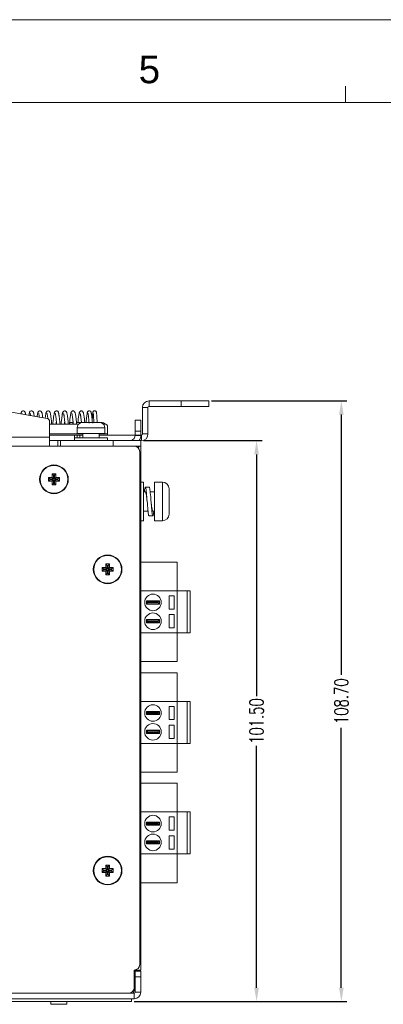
# Model space of a CAD drawing. Extents: x 1967 to 2561, y -57 to 363.
# Tile 13 of 21: x 2275 to 2341, y 185 to 363. Entities that reach past the tile are written whole.
import ezdxf
from ezdxf.enums import TextEntityAlignment as Align

# ---------------------------------------------------------------- set-up
doc = ezdxf.new("R2010")
doc.units = 0
doc.header["$LTSCALE"] = 15.367
doc.header["$MEASUREMENT"] = 0
doc.layers.get('0').update_dxf_attribs({"linetype": 'CONTINUOUS', "lineweight": 5})
doc.layers.get('Defpoints').update_dxf_attribs({"linetype": 'CONTINUOUS', "lineweight": 5})
for name, color, linetype, lineweight in [('02___PRT_ALL_AXES', 7, 'CONTINUOUS', 5), ('23_ALL_GEOM_FEAT', 7, 'CONTINUOUS', 5), ('307228297C-EDXF_CONTIN2158', 7, 'CONTINUOUS', 5), ('3100320300-SDXF_CONTIN2190', 7, 'CONTINUOUS', 5), ('3105460500_DXF_CONTINU2189', 7, 'CONTINUOUS', 5), ('BACK_PLATE_2DXF_CONTIN2191', 7, 'CONTINUOUS', 5), ('BASE-8P_DXF_CONTINUOUS2188', 7, 'CONTINUOUS', 5), ('COVER-8P_DXF_CONTINUOU2160', 7, 'CONTINUOUS', 5), ('DIM', 4, 'CONTINUOUS', 5), ('PANEL-8P_DXF_CONTINUOU2156', 7, 'CONTINUOUS', 5), ('SNAP_DXF_CONTINUOUS_LINE', 7, 'CONTINUOUS', 5), ('SPRING_DXF_CONTINUOUS_LINE', 7, 'CONTINUOUS', 5)]:
    doc.layers.add(name, color=color, linetype=linetype, lineweight=lineweight)
doc.styles.get("Standard").update_dxf_attribs({"font": 'txt.shx', "width": 0.7})
doc.styles.add('TEXTSTYLE_1', font='arial.ttf')
doc.dimstyles.get("Standard").update_dxf_attribs({"dimtxt": 3.157282, "dimasz": 1.5, "dimexe": 5.0292, "dimexo": 1.74625, "dimgap": 0.09, "dimtad": 0, "dimtih": 1, "dimtoh": 1, "dimdec": 4, "dimzin": 0, "dimdsep": 46, "dimtxsty": 'Standard', "dimcen": 2.5146, "dimadec": 0, "dimazin": 0, "dimtfac": 1, "dimtdec": 4, "dimtofl": 0, "dimtmove": 0, "dimatfit": 3, "dimfxl": 0, "dimtolj": 1, "dimtzin": 0, "dimarcsym": 0})

# ---------------------------------------------------------------- blocks, each defined once
blk = doc.blocks.new('*D4')
at = {"layer": 'Defpoints', "color": 0}
for p in [(2297.02, 287.05), (2295.32, 185.55), (2317.95, 185.55)]:
    blk.add_point(p, dxfattribs=at)
at = {"layer": 'DIM', "color": 0, "linetype": 'ByBlock', "lineweight": -2}
for p, q in [((2297.52, 287.05), (2318.95, 287.05)), ((2317.95, 284.55), (2317.95, 240.8)), ((2317.95, 188.05), (2317.95, 231.8)), ((2295.82, 185.55), (2318.95, 185.55))]:
    blk.add_line(p, q, dxfattribs=at)
at = {"layer": 'DIM', "color": 0}
for points in [[(2317.53, 284.55), (2318.37, 284.55), (2317.95, 287.05)], [(2317.53, 188.05), (2318.37, 188.05), (2317.95, 185.55)]]:
    blk.add_solid(points, dxfattribs=at)
at = {"layer": 'DIM', "color": 0, "insert": (2317.95, 236.3), "char_height": 2.5, "attachment_point": 5, "rotation": 90}
blk.add_mtext('\\A1;101.50', dxfattribs=at)
blk = doc.blocks.new('*D5')
at = {"layer": 'Defpoints', "color": 0}
for p in [(2309.32, 294.25), (2333.27, 294.25), (2295.32, 185.55)]:
    blk.add_point(p, dxfattribs=at)
at = {"layer": 'DIM', "color": 0, "linetype": 'ByBlock', "lineweight": -2}
for p, q in [((2309.82, 294.25), (2334.27, 294.25)), ((2333.27, 291.75), (2333.27, 244.69)), ((2333.27, 188.05), (2333.27, 235.1)), ((2295.82, 185.55), (2334.27, 185.55))]:
    blk.add_line(p, q, dxfattribs=at)
at = {"layer": 'DIM', "color": 0}
for points in [[(2332.86, 291.75), (2333.69, 291.75), (2333.27, 294.25)], [(2332.86, 188.05), (2333.69, 188.05), (2333.27, 185.55)]]:
    blk.add_solid(points, dxfattribs=at)
at = {"layer": 'DIM', "color": 0, "insert": (2333.27, 239.9), "char_height": 2.5, "attachment_point": 5, "rotation": 90}
blk.add_mtext('\\A1;108.70', dxfattribs=at)

msp = doc.modelspace()

# ---------------------------------------------------------------- linework, layer by layer
at = {"linetype": 'Continuous', "lineweight": 5}
for p, q in [((1966.511, 363.213), (2560.511, 363.213)), ((2334.011, 348.213), (2334.011, 351.213)), ((1981.511, 348.213), (2545.511, 348.213))]:
    msp.add_line(p, q, dxfattribs=at)
at = {"layer": '02___PRT_ALL_AXES', "color": 7, "linetype": 'Continuous'}
for p, q in [((2285.525, 289.346), (2285.525, 288.346)), ((2290.525, 289.346), (2285.525, 289.346)), ((2287.534, 290.346), (2286.607, 290.346)), ((2289.442, 290.346), (2288.516, 290.346)), ((2290.525, 289.346), (2290.525, 288.346)), ((2290.525, 288.346), (2285.525, 288.346)), ((2286.525, 288.346), (2286.525, 287.546)), ((2289.525, 288.346), (2289.525, 287.546)), ((2295.325, 185.546), (2180.725, 185.546)), ((2295.325, 186.046), (2295.325, 185.546))]:
    msp.add_line(p, q, dxfattribs=at)
for centre in [(2281.325, 280.046), (2291.025, 263.746), (2291.025, 209.246)]:
    msp.add_circle(centre, 2.5, dxfattribs=at)
for centre, start, end in [((2286.525, 289.346), 107.26001, 180), ((2289.525, 289.346), 0, 72.73999)]:
    msp.add_arc(centre, 1, start, end, dxfattribs=at)
at = {"layer": '23_ALL_GEOM_FEAT', "color": 7, "linetype": 'Continuous'}
for p, q in [((2297.525, 279.546), (2297.025, 279.546)), ((2297.525, 272.546), (2297.525, 279.546)), ((2298.55, 278.646), (2297.85, 278.646)), ((2299.525, 279.546), (2299.525, 272.546)), ((2300.925, 279.546), (2299.525, 279.546)), ((2300.925, 279.546), (2300.925, 272.546)), ((2302.125, 273.746), (2302.125, 278.346)), ((2297.525, 277.796), (2297.85, 277.796)), ((2298.721, 277.796), (2299.525, 277.796)), ((2297.525, 274.296), (2298.328, 274.296)), ((2298.5, 273.446), (2299.2, 273.446)), ((2299.2, 274.296), (2299.525, 274.296)), ((2297.525, 272.546), (2297.025, 272.546)), ((2300.925, 272.546), (2299.525, 272.546))]:
    msp.add_line(p, q, dxfattribs=at)
for points in [[(2297.85, 278.646), (2297.817, 278.614), (2297.785, 278.518), (2297.752, 278.362), (2297.72, 278.149), (2297.687, 277.884), (2297.678, 277.796)], [(2298.207, 275.639), (2298.142, 276.452), (2298.11, 276.849), (2298.077, 277.226), (2298.045, 277.574), (2298.012, 277.884), (2297.98, 278.149), (2297.947, 278.362), (2297.915, 278.518), (2297.882, 278.614), (2297.85, 278.646)], [(2298.907, 275.639), (2298.842, 276.452), (2298.81, 276.849), (2298.777, 277.226), (2298.745, 277.574), (2298.712, 277.884), (2298.68, 278.149), (2298.647, 278.362), (2298.615, 278.518), (2298.582, 278.614), (2298.55, 278.646)], [(2297.85, 277.796), (2297.887, 277.767), (2297.923, 277.687), (2297.959, 277.558), (2297.995, 277.382), (2298.031, 277.166), (2298.067, 276.917), (2298.103, 276.642), (2298.139, 276.348), (2298.175, 276.046)], [(2298.5, 273.446), (2298.467, 273.478), (2298.435, 273.573), (2298.402, 273.729), (2298.37, 273.942), (2298.337, 274.207), (2298.305, 274.517), (2298.272, 274.865), (2298.24, 275.242), (2298.207, 275.639)], [(2299.2, 274.296), (2299.162, 274.324), (2299.126, 274.404), (2299.091, 274.533), (2299.055, 274.709), (2299.018, 274.925), (2298.983, 275.174), (2298.947, 275.449), (2298.911, 275.743), (2298.875, 276.046)], [(2299.2, 273.446), (2299.167, 273.478), (2299.135, 273.573), (2299.102, 273.729), (2299.07, 273.942), (2299.037, 274.207), (2299.005, 274.517), (2298.972, 274.865), (2298.94, 275.242), (2298.907, 275.639)], [(2299.371, 274.296), (2299.362, 274.207), (2299.33, 273.942), (2299.297, 273.729), (2299.265, 273.573), (2299.232, 273.478), (2299.2, 273.446)]]:
    msp.add_lwpolyline(points, dxfattribs=at)
for centre, start, end in [((2300.925, 278.346), 0, 90), ((2300.925, 273.746), 270, 0)]:
    msp.add_arc(centre, 1.2, start, end, dxfattribs=at)
at = {"layer": '307228297C-EDXF_CONTIN2158', "color": 7, "linetype": 'Continuous'}
for p, q in [((2280.77, 185.546), (2280.77, 185.046)), ((2283.663, 185.546), (2283.663, 185.046)), ((2283.663, 185.046), (2280.77, 185.046))]:
    msp.add_line(p, q, dxfattribs=at)
at = {"layer": '3100320300-SDXF_CONTIN2190', "color": 7, "linetype": 'Continuous'}
for p, q in [((2286.231, 290.301), (2286.231, 290.301)), ((2286.231, 290.294), (2286.231, 290.301)), ((2286.231, 290.294), (2286.263, 290.299)), ((2286.263, 290.299), (2286.264, 290.298)), ((2286.439, 290.333), (2286.416, 290.329)), ((2286.493, 290.34), (2286.439, 290.333)), ((2286.439, 290.333), (2286.439, 290.333)), ((2286.557, 290.344), (2286.49, 290.339)), ((2286.607, 290.346), (2286.549, 290.344)), ((2287.534, 290.346), (2286.607, 290.346)), ((2287.631, 290.296), (2287.59, 290.303)), ((2287.648, 290.3), (2287.624, 290.304)), ((2287.679, 290.298), (2287.648, 290.3)), ((2287.714, 290.298), (2287.679, 290.298)), ((2287.729, 290.299), (2287.713, 290.298)), ((2287.818, 290.302), (2287.714, 290.298)), ((2287.729, 290.294), (2287.729, 290.299)), ((2288.123, 290.305), (2288.025, 290.306)), ((2288.321, 290.299), (2288.233, 290.302)), ((2288.321, 290.294), (2288.321, 290.299)), ((2288.338, 290.298), (2288.321, 290.299)), ((2288.374, 290.298), (2288.337, 290.298)), ((2288.404, 290.301), (2288.373, 290.298)), ((2288.482, 290.327), (2288.449, 290.309)), ((2288.519, 290.333), (2288.482, 290.327)), ((2288.516, 290.346), (2289.442, 290.346)), ((2289.5, 290.344), (2289.442, 290.346)), ((2289.561, 290.339), (2289.494, 290.344)), ((2289.61, 290.333), (2289.556, 290.34)), ((2289.61, 290.333), (2289.61, 290.333)), ((2289.72, 290.312), (2289.693, 290.318)), ((2289.755, 290.304), (2289.716, 290.313)), ((2289.766, 290.302), (2289.752, 290.305)), ((2289.776, 290.3), (2289.765, 290.302)), ((2289.788, 290.298), (2289.789, 290.298)), ((2289.819, 290.301), (2289.819, 290.294)), ((2285.025, 287.546), (2285.025, 287.046)), ((2291.025, 287.546), (2285.025, 287.546)), ((2291.025, 287.546), (2291.025, 287.046))]:
    msp.add_line(p, q, dxfattribs=at)
for points in [[(2286.274, 290.299), (2286.25, 290.295), (2286.236, 290.293), (2286.231, 290.294)], [(2286.295, 290.304), (2286.28, 290.301), (2286.269, 290.299), (2286.262, 290.298), (2286.26, 290.298)], [(2286.439, 290.333), (2286.39, 290.324), (2286.345, 290.315), (2286.274, 290.299)], [(2286.439, 290.333), (2286.408, 290.328), (2286.381, 290.323), (2286.356, 290.318), (2286.333, 290.313), (2286.295, 290.304)], [(2287.53, 290.333), (2287.531, 290.34), (2287.532, 290.344), (2287.534, 290.346)], [(2287.53, 290.333), (2287.568, 290.327), (2287.6, 290.309)], [(2287.59, 290.303), (2287.557, 290.312), (2287.537, 290.323), (2287.53, 290.333)], [(2287.623, 290.304), (2287.606, 290.307), (2287.595, 290.31), (2287.593, 290.311)], [(2287.729, 290.294), (2287.678, 290.293), (2287.631, 290.296)], [(2288.025, 290.301), (2287.973, 290.301), (2287.922, 290.3), (2287.873, 290.299), (2287.824, 290.298), (2287.776, 290.296), (2287.729, 290.294)], [(2288.025, 290.306), (2287.928, 290.305), (2287.817, 290.302)], [(2288.321, 290.294), (2288.275, 290.296), (2288.227, 290.298), (2288.178, 290.299), (2288.128, 290.3), (2288.077, 290.301), (2288.025, 290.301)], [(2288.321, 290.299), (2288.233, 290.302), (2288.122, 290.305)], [(2288.443, 290.299), (2288.406, 290.295), (2288.364, 290.293), (2288.321, 290.294)], [(2288.446, 290.308), (2288.429, 290.304), (2288.404, 290.301)], [(2288.519, 290.333), (2288.515, 290.324), (2288.499, 290.315), (2288.475, 290.306), (2288.443, 290.299)], [(2288.455, 290.31), (2288.456, 290.311), (2288.455, 290.311), (2288.446, 290.308)], [(2288.516, 290.346), (2288.517, 290.344), (2288.518, 290.34), (2288.519, 290.333)], [(2289.701, 290.316), (2289.68, 290.32), (2289.658, 290.324), (2289.635, 290.329), (2289.61, 290.333)], [(2289.793, 290.296), (2289.761, 290.303), (2289.719, 290.312), (2289.667, 290.323), (2289.61, 290.333)], [(2289.693, 290.318), (2289.668, 290.323), (2289.641, 290.328), (2289.638, 290.328)], [(2289.789, 290.298), (2289.784, 290.299), (2289.776, 290.3)], [(2289.819, 290.294), (2289.787, 290.299), (2289.785, 290.298)], [(2289.819, 290.294), (2289.812, 290.293), (2289.793, 290.296)]]:
    msp.add_lwpolyline(points, dxfattribs=at)
for centre, start, end in [((2286.26, 290.206), 76.61004, 107.09561), ((2287.534, 290.246), 38.04501, 90), ((2288.516, 290.246), 90, 141.93663), ((2289.789, 290.206), 72.90439, 103.39074)]:
    msp.add_arc(centre, 0.1, start, end, dxfattribs=at)
at = {"layer": '3105460500_DXF_CONTINU2189', "color": 7, "linetype": 'Continuous'}
for p, q in [((2280.325, 280.396), (2280.325, 279.696)), ((2280.975, 280.396), (2280.325, 280.396)), ((2280.325, 280.396), (2280.593, 280.128)), ((2280.325, 279.696), (2280.593, 279.964)), ((2280.593, 280.128), (2280.593, 279.964)), ((2281.243, 280.128), (2280.593, 280.128)), ((2280.593, 279.964), (2281.243, 279.964)), ((2280.975, 281.046), (2280.975, 280.396)), ((2281.675, 281.046), (2280.975, 281.046)), ((2280.975, 281.046), (2281.243, 280.778)), ((2280.975, 280.396), (2281.243, 280.128)), ((2280.975, 279.696), (2281.243, 279.964)), ((2281.243, 280.778), (2281.243, 280.128)), ((2281.407, 280.778), (2281.243, 280.778)), ((2281.243, 279.964), (2281.243, 279.314)), ((2281.675, 281.046), (2281.407, 280.778)), ((2281.407, 280.128), (2281.407, 280.778)), ((2281.675, 280.396), (2281.407, 280.128)), ((2282.057, 280.128), (2281.407, 280.128)), ((2281.407, 279.314), (2281.407, 279.964)), ((2281.407, 279.964), (2282.057, 279.964)), ((2281.675, 279.696), (2281.407, 279.964)), ((2281.675, 280.396), (2281.675, 281.046)), ((2282.325, 280.396), (2281.675, 280.396)), ((2282.325, 280.396), (2282.057, 280.128)), ((2282.057, 279.964), (2282.057, 280.128)), ((2282.325, 279.696), (2282.057, 279.964)), ((2282.325, 279.696), (2282.325, 280.396)), ((2280.325, 279.696), (2280.975, 279.696)), ((2280.975, 279.696), (2280.975, 279.046)), ((2280.975, 279.046), (2281.243, 279.314)), ((2280.975, 279.046), (2281.675, 279.046)), ((2281.243, 279.314), (2281.407, 279.314)), ((2281.675, 279.046), (2281.407, 279.314)), ((2281.675, 279.046), (2281.675, 279.696)), ((2281.675, 279.696), (2282.325, 279.696)), ((2290.025, 264.096), (2290.025, 263.396)), ((2290.675, 264.096), (2290.025, 264.096)), ((2290.025, 264.096), (2290.293, 263.828)), ((2290.293, 263.828), (2290.293, 263.664)), ((2290.943, 263.828), (2290.293, 263.828)), ((2290.675, 264.746), (2290.675, 264.096)), ((2291.375, 264.746), (2290.675, 264.746)), ((2290.675, 264.746), (2290.943, 264.478)), ((2290.675, 264.096), (2290.943, 263.828)), ((2290.943, 264.478), (2290.943, 263.828)), ((2291.107, 264.478), (2290.943, 264.478)), ((2291.375, 264.746), (2291.107, 264.478)), ((2291.107, 263.828), (2291.107, 264.478)), ((2291.375, 264.096), (2291.107, 263.828)), ((2291.757, 263.828), (2291.107, 263.828)), ((2291.375, 264.096), (2291.375, 264.746)), ((2292.025, 264.096), (2291.375, 264.096)), ((2292.025, 264.096), (2291.757, 263.828)), ((2291.757, 263.664), (2291.757, 263.828)), ((2292.025, 263.396), (2292.025, 264.096)), ((2290.025, 263.396), (2290.293, 263.664)), ((2290.025, 263.396), (2290.675, 263.396)), ((2290.293, 263.664), (2290.943, 263.664)), ((2290.675, 263.396), (2290.943, 263.664)), ((2290.675, 263.396), (2290.675, 262.746)), ((2290.675, 262.746), (2290.943, 263.014)), ((2290.675, 262.746), (2291.375, 262.746)), ((2290.943, 263.664), (2290.943, 263.014)), ((2290.943, 263.014), (2291.107, 263.014)), ((2291.107, 263.014), (2291.107, 263.664)), ((2291.107, 263.664), (2291.757, 263.664)), ((2291.375, 263.396), (2291.107, 263.664)), ((2291.375, 262.746), (2291.107, 263.014)), ((2291.375, 262.746), (2291.375, 263.396)), ((2291.375, 263.396), (2292.025, 263.396)), ((2292.025, 263.396), (2291.757, 263.664)), ((2290.675, 210.246), (2290.675, 209.596)), ((2291.375, 210.246), (2290.675, 210.246)), ((2290.675, 210.246), (2290.943, 209.978)), ((2291.375, 210.246), (2291.107, 209.978)), ((2291.375, 209.596), (2291.375, 210.246)), ((2290.025, 209.596), (2290.025, 208.896)), ((2290.675, 209.596), (2290.025, 209.596)), ((2290.025, 209.596), (2290.293, 209.328)), ((2290.025, 208.896), (2290.293, 209.164)), ((2290.025, 208.896), (2290.675, 208.896)), ((2290.293, 209.328), (2290.293, 209.164)), ((2290.943, 209.328), (2290.293, 209.328)), ((2290.293, 209.164), (2290.943, 209.164)), ((2290.675, 209.596), (2290.943, 209.328)), ((2290.675, 208.896), (2290.943, 209.164)), ((2290.675, 208.896), (2290.675, 208.246)), ((2290.675, 208.246), (2290.943, 208.514)), ((2290.943, 209.978), (2290.943, 209.328)), ((2291.107, 209.978), (2290.943, 209.978)), ((2290.943, 209.164), (2290.943, 208.514)), ((2290.943, 208.514), (2291.107, 208.514)), ((2291.107, 209.328), (2291.107, 209.978)), ((2291.375, 209.596), (2291.107, 209.328)), ((2291.757, 209.328), (2291.107, 209.328)), ((2291.107, 208.514), (2291.107, 209.164)), ((2291.107, 209.164), (2291.757, 209.164)), ((2291.375, 208.896), (2291.107, 209.164)), ((2291.375, 208.246), (2291.107, 208.514)), ((2292.025, 209.596), (2291.375, 209.596)), ((2291.375, 208.246), (2291.375, 208.896)), ((2291.375, 208.896), (2292.025, 208.896)), ((2292.025, 209.596), (2291.757, 209.328)), ((2291.757, 209.164), (2291.757, 209.328)), ((2292.025, 208.896), (2291.757, 209.164)), ((2292.025, 208.896), (2292.025, 209.596)), ((2290.675, 208.246), (2291.375, 208.246))]:
    msp.add_line(p, q, dxfattribs=at)
at = {"layer": 'BACK_PLATE_2DXF_CONTIN2191', "color": 7, "linetype": 'Continuous'}
for p, q in [((2280.112, 291.021), (2261.825, 294.246)), ((2280.525, 290.529), (2280.525, 286.046)), ((2297.025, 290.746), (2296.025, 290.746)), ((2297.025, 290.746), (2297.025, 288.046)), ((2284.225, 290.346), (2284.225, 290.046)), ((2284.725, 290.346), (2284.725, 290.046)), ((2289.825, 290.346), (2289.825, 290.301)), ((2297.025, 288.746), (2296.025, 288.746)), ((2254.825, 287.646), (2280.525, 287.646)), ((2282.025, 287.046), (2282.025, 286.046)), ((2282.525, 287.046), (2282.525, 286.046)), ((2292.025, 286.046), (2292.025, 287.046)), ((2296.023, 287.992), (2297.022, 287.938)), ((2296.025, 288.046), (2297.025, 288.046)), ((2297.025, 286.046), (2297.025, 287.046))]:
    msp.add_line(p, q, dxfattribs=at)
at = {"layer": 'BACK_PLATE_2DXF_CONTIN2191', "color": 3, "linetype": 'Continuous'}
for p, q in [((2296.025, 290.746), (2296.025, 288.046)), ((2284.225, 290.346), (2284.796, 290.346)), ((2285.399, 290.346), (2286.296, 290.346)), ((2288.516, 290.346), (2287.534, 290.346)), ((2289.825, 290.346), (2289.442, 290.346)), ((2297.025, 287.046), (2280.525, 287.046))]:
    msp.add_line(p, q, dxfattribs=at)
msp.add_lwpolyline([(2280.692, 287.051), (2280.6, 287.071), (2280.543, 287.11)], dxfattribs=at)
at = {"layer": 'BACK_PLATE_2DXF_CONTIN2191', "color": 7, "linetype": 'Continuous'}
for centre, radius, start, end in [((2280.025, 290.529), 0.5, 0, 80), ((2295.025, 288.046), 2, 329.8017, 0)]:
    msp.add_arc(centre, radius, start, end, dxfattribs=at)
at = {"layer": 'BACK_PLATE_2DXF_CONTIN2191', "color": 3, "linetype": 'Continuous'}
for centre, radius, start, end in [((2289.825, 289.146), 1.2, 48.24971, 90), ((2295.025, 288.046), 1, 280.86539, 0)]:
    msp.add_arc(centre, radius, start, end, dxfattribs=at)
at = {"layer": 'BASE-8P_DXF_CONTINUOUS2188', "color": 7, "linetype": 'Continuous'}
for p, q in [((2297.025, 286.046), (2295.825, 286.046)), ((2297.025, 286.046), (2297.025, 191.246)), ((2297.025, 285.046), (2296.825, 285.046)), ((2297.025, 284.546), (2296.825, 284.546)), ((2296.825, 280.546), (2297.025, 280.546)), ((2296.825, 275.546), (2297.025, 275.546)), ((2303.627, 265.066), (2297.027, 265.066)), ((2303.627, 247.066), (2303.627, 265.066)), ((2305.927, 259.866), (2297.025, 259.866)), ((2302.177, 258.966), (2303.077, 258.966)), ((2302.177, 258.966), (2302.177, 256.566)), ((2303.077, 258.966), (2303.077, 256.566)), ((2305.427, 252.266), (2305.427, 259.866)), ((2305.927, 252.266), (2305.927, 259.866)), ((2299.805, 258.054), (2298.073, 258.054)), ((2298.073, 258.054), (2298.263, 257.863)), ((2298.073, 258.054), (2298.073, 257.478)), ((2298.073, 257.478), (2298.263, 257.668)), ((2298.073, 257.478), (2299.805, 257.478)), ((2299.672, 257.863), (2298.263, 257.863)), ((2298.263, 257.863), (2298.263, 257.668)), ((2298.263, 257.668), (2299.672, 257.668)), ((2300.186, 257.863), (2299.672, 257.863)), ((2299.672, 257.668), (2300.186, 257.668)), ((2300.377, 258.054), (2299.805, 258.054)), ((2299.805, 257.478), (2300.377, 257.478)), ((2300.377, 258.054), (2300.186, 257.863)), ((2300.186, 257.668), (2300.186, 257.863)), ((2300.377, 257.478), (2300.186, 257.668)), ((2300.377, 257.478), (2300.377, 258.054)), ((2302.177, 256.566), (2303.077, 256.566)), ((2302.177, 253.166), (2302.177, 255.566)), ((2302.177, 255.566), (2303.077, 255.566)), ((2303.077, 253.166), (2303.077, 255.566)), ((2299.805, 254.654), (2298.073, 254.654)), ((2298.073, 254.654), (2298.263, 254.463)), ((2298.073, 254.654), (2298.073, 254.078)), ((2298.073, 254.078), (2298.263, 254.268)), ((2298.073, 254.078), (2299.805, 254.078)), ((2299.672, 254.463), (2298.263, 254.463)), ((2298.263, 254.463), (2298.263, 254.268)), ((2298.263, 254.268), (2299.672, 254.268)), ((2300.186, 254.463), (2299.672, 254.463)), ((2299.672, 254.268), (2300.186, 254.268)), ((2300.377, 254.654), (2299.805, 254.654)), ((2299.805, 254.078), (2300.377, 254.078)), ((2300.377, 254.654), (2300.186, 254.463)), ((2300.186, 254.268), (2300.186, 254.463)), ((2300.377, 254.078), (2300.186, 254.268)), ((2300.377, 254.078), (2300.377, 254.654)), ((2302.177, 253.166), (2303.077, 253.166)), ((2297.025, 252.266), (2305.927, 252.266)), ((2303.627, 247.066), (2297.027, 247.066)), ((2303.627, 245.056), (2297.027, 245.056)), ((2303.627, 227.056), (2303.627, 245.056)), ((2305.927, 239.856), (2297.025, 239.856)), ((2302.177, 238.956), (2303.077, 238.956)), ((2302.177, 238.956), (2302.177, 236.556)), ((2303.077, 238.956), (2303.077, 236.556)), ((2305.427, 232.256), (2305.427, 239.856)), ((2305.927, 232.256), (2305.927, 239.856)), ((2299.805, 238.044), (2298.073, 238.044)), ((2298.073, 238.044), (2298.263, 237.853)), ((2298.073, 238.044), (2298.073, 237.468)), ((2298.073, 237.468), (2298.263, 237.658)), ((2298.073, 237.468), (2299.805, 237.468)), ((2299.672, 237.853), (2298.263, 237.853)), ((2298.263, 237.853), (2298.263, 237.658)), ((2298.263, 237.658), (2299.672, 237.658)), ((2300.186, 237.853), (2299.672, 237.853)), ((2299.672, 237.658), (2300.186, 237.658)), ((2300.377, 238.044), (2299.805, 238.044)), ((2299.805, 237.468), (2300.377, 237.468)), ((2300.377, 238.044), (2300.186, 237.853)), ((2300.186, 237.658), (2300.186, 237.853)), ((2300.377, 237.468), (2300.186, 237.658)), ((2300.377, 237.468), (2300.377, 238.044)), ((2302.177, 236.556), (2303.077, 236.556)), ((2302.177, 233.156), (2302.177, 235.556)), ((2302.177, 235.556), (2303.077, 235.556)), ((2303.077, 233.156), (2303.077, 235.556)), ((2299.805, 234.644), (2298.073, 234.644)), ((2298.073, 234.644), (2298.263, 234.453)), ((2298.073, 234.644), (2298.073, 234.068)), ((2298.073, 234.068), (2298.263, 234.258)), ((2298.073, 234.068), (2299.805, 234.068)), ((2299.672, 234.453), (2298.263, 234.453)), ((2298.263, 234.453), (2298.263, 234.258)), ((2298.263, 234.258), (2299.672, 234.258)), ((2300.186, 234.453), (2299.672, 234.453)), ((2299.672, 234.258), (2300.186, 234.258)), ((2300.377, 234.644), (2299.805, 234.644)), ((2299.805, 234.068), (2300.377, 234.068)), ((2300.377, 234.644), (2300.186, 234.453)), ((2300.186, 234.258), (2300.186, 234.453)), ((2300.377, 234.068), (2300.186, 234.258)), ((2300.377, 234.068), (2300.377, 234.644)), ((2297.025, 232.256), (2305.927, 232.256)), ((2302.177, 233.156), (2303.077, 233.156)), ((2303.627, 227.056), (2297.027, 227.056)), ((2303.627, 225.046), (2297.027, 225.046)), ((2303.627, 207.046), (2303.627, 225.046)), ((2305.927, 219.846), (2297.025, 219.846)), ((2305.427, 212.246), (2305.427, 219.846)), ((2305.927, 212.246), (2305.927, 219.846)), ((2299.805, 218.034), (2298.073, 218.034)), ((2298.073, 218.034), (2298.263, 217.843)), ((2298.073, 218.034), (2298.073, 217.458)), ((2298.073, 217.458), (2298.263, 217.648)), ((2298.073, 217.458), (2299.805, 217.458)), ((2299.672, 217.843), (2298.263, 217.843)), ((2298.263, 217.843), (2298.263, 217.648)), ((2298.263, 217.648), (2299.672, 217.648)), ((2300.186, 217.843), (2299.672, 217.843)), ((2299.672, 217.648), (2300.186, 217.648)), ((2300.377, 218.034), (2299.805, 218.034)), ((2299.805, 217.458), (2300.377, 217.458)), ((2300.377, 218.034), (2300.186, 217.843)), ((2300.186, 217.648), (2300.186, 217.843)), ((2300.377, 217.458), (2300.186, 217.648)), ((2300.377, 217.458), (2300.377, 218.034)), ((2302.177, 218.946), (2303.077, 218.946)), ((2302.177, 218.946), (2302.177, 216.546)), ((2303.077, 218.946), (2303.077, 216.546)), ((2302.177, 216.546), (2303.077, 216.546)), ((2299.805, 214.634), (2298.073, 214.634)), ((2298.073, 214.634), (2298.263, 214.443)), ((2298.073, 214.634), (2298.073, 214.058)), ((2298.073, 214.058), (2298.263, 214.248)), ((2298.073, 214.058), (2299.805, 214.058)), ((2299.672, 214.443), (2298.263, 214.443)), ((2298.263, 214.443), (2298.263, 214.248)), ((2298.263, 214.248), (2299.672, 214.248)), ((2300.186, 214.443), (2299.672, 214.443)), ((2299.672, 214.248), (2300.186, 214.248)), ((2300.377, 214.634), (2299.805, 214.634)), ((2299.805, 214.058), (2300.377, 214.058)), ((2300.377, 214.634), (2300.186, 214.443)), ((2300.186, 214.248), (2300.186, 214.443)), ((2300.377, 214.058), (2300.186, 214.248)), ((2300.377, 214.058), (2300.377, 214.634)), ((2302.177, 213.146), (2302.177, 215.546)), ((2302.177, 215.546), (2303.077, 215.546)), ((2303.077, 213.146), (2303.077, 215.546)), ((2297.025, 212.246), (2305.927, 212.246)), ((2302.177, 213.146), (2303.077, 213.146)), ((2303.627, 207.046), (2297.027, 207.046)), ((2297.025, 191.246), (2295.825, 191.246))]:
    msp.add_line(p, q, dxfattribs=at)
at = {"layer": 'BASE-8P_DXF_CONTINUOUS2188', "color": 3, "linetype": 'Continuous'}
msp.add_line((2295.825, 187.546), (2295.825, 188.046), dxfattribs=at)
at = {"layer": 'BASE-8P_DXF_CONTINUOUS2188', "color": 7, "linetype": 'Continuous'}
msp.add_lwpolyline([(2296.504, 285.763), (2296.725, 285.954), (2297.025, 286.046)], dxfattribs=at)
for centre in [(2299.225, 257.766), (2299.225, 254.366), (2299.225, 237.756), (2299.225, 234.356), (2299.225, 217.746), (2299.225, 214.346)]:
    msp.add_circle(centre, 1.5, dxfattribs=at)
msp.add_arc((2296.525, 193.246), 2, 258.34274, 270, dxfattribs=at)
at = {"layer": 'BASE-8P_DXF_CONTINUOUS2188', "color": 3, "linetype": 'Continuous'}
msp.add_arc((2295.325, 187.546), 0.5, 270, 0, dxfattribs=at)
at = {"layer": 'COVER-8P_DXF_CONTINUOU2160', "color": 3, "linetype": 'Continuous'}
for p, q in [((2295.825, 286.046), (2179.025, 286.046)), ((2296.825, 192.246), (2296.825, 285.046)), ((2295.825, 188.046), (2295.825, 191.246)), ((2181.225, 187.046), (2294.825, 187.046))]:
    msp.add_line(p, q, dxfattribs=at)
for centre in [(2281.325, 280.046), (2291.025, 263.746), (2291.025, 209.246)]:
    msp.add_circle(centre, 2.6, dxfattribs=at)
for centre, start, end in [((2295.825, 285.046), 0, 90), ((2295.825, 192.246), 270, 0), ((2294.825, 188.046), 270, 0)]:
    msp.add_arc(centre, 1, start, end, dxfattribs=at)
at = {"layer": 'PANEL-8P_DXF_CONTINUOU2156', "color": 7, "linetype": 'Continuous'}
for p, q in [((2295.95, 191.046), (2295.825, 190.732)), ((2295.996, 191.033), (2295.95, 191.046)), ((2296.025, 191.041), (2295.984, 191.041)), ((2297.025, 191.046), (2296.025, 191.046)), ((2297.025, 191.046), (2297.025, 187.246)), ((2297.025, 190.046), (2296.025, 190.046)), ((2296.025, 187.246), (2297.025, 187.246)), ((2180.225, 186.046), (2295.825, 186.046)), ((2295.825, 187.046), (2295.825, 186.046))]:
    msp.add_line(p, q, dxfattribs=at)
at = {"layer": 'PANEL-8P_DXF_CONTINUOU2156', "color": 3, "linetype": 'Continuous'}
for p, q in [((2296.011, 191.016), (2295.825, 190.63)), ((2296.025, 187.246), (2296.025, 191.046)), ((2180.225, 187.046), (2295.825, 187.046))]:
    msp.add_line(p, q, dxfattribs=at)
for centre, radius, start, end in [((2296.025, 191.231), 1.2, 260.39736, 261.78679), ((2295.825, 189.846), 0.2, 27.33319, 81.78679), ((2295.825, 187.246), 0.2, 270, 0)]:
    msp.add_arc(centre, radius, start, end, dxfattribs=at)
at = {"layer": 'PANEL-8P_DXF_CONTINUOU2156', "color": 7, "linetype": 'Continuous'}
msp.add_arc((2295.825, 187.246), 1.2, 270, 0, dxfattribs=at)
at = {"layer": 'SNAP_DXF_CONTINUOUS_LINE', "color": 7, "linetype": 'Continuous'}
for p, q in [((2298.525, 294.246), (2298.525, 293.246)), ((2304.325, 293.246), (2304.325, 294.246)), ((2309.325, 293.246), (2309.325, 294.246)), ((2297.325, 293.046), (2298.325, 293.046)), ((2298.325, 288.246), (2298.325, 293.046)), ((2309.325, 293.246), (2298.525, 293.246)), ((2285.025, 287.546), (2285.025, 288.046)), ((2285.525, 287.546), (2285.525, 288.046)), ((2286.025, 288.046), (2286.025, 287.546)), ((2297.125, 287.046), (2297.025, 287.046)), ((2297.125, 287.046), (2297.125, 288.046)), ((2298.325, 288.246), (2297.325, 288.246))]:
    msp.add_line(p, q, dxfattribs=at)
at = {"layer": 'SNAP_DXF_CONTINUOUS_LINE', "color": 3, "linetype": 'Continuous'}
for p, q in [((2309.325, 294.246), (2298.525, 294.246)), ((2297.325, 288.246), (2297.325, 293.046)), ((2285.816, 290.046), (2280.525, 290.046)), ((2290.525, 290.046), (2290.234, 290.046)), ((2291.025, 289.546), (2291.025, 288.046)), ((2280.525, 288.246), (2286.525, 288.246)), ((2280.525, 288.046), (2286.525, 288.046)), ((2289.525, 288.246), (2291.025, 288.246)), ((2289.525, 288.046), (2296.025, 288.046)), ((2297.025, 288.046), (2297.125, 288.046))]:
    msp.add_line(p, q, dxfattribs=at)
for centre, radius, start, end in [((2298.525, 293.046), 1.2, 90, 180), ((2290.525, 289.546), 0.5, 0, 90), ((2297.125, 288.246), 0.2, 270, 0)]:
    msp.add_arc(centre, radius, start, end, dxfattribs=at)
at = {"layer": 'SNAP_DXF_CONTINUOUS_LINE', "color": 7, "linetype": 'Continuous'}
for centre, radius, start, end in [((2298.525, 293.046), 0.2, 90, 180), ((2297.125, 288.246), 1.2, 270, 0)]:
    msp.add_arc(centre, radius, start, end, dxfattribs=at)
at = {"layer": 'SPRING_DXF_CONTINUOUS_LINE', "color": 7, "linetype": 'Continuous'}
for p, q in [((2280.215, 291.058), (2280.224, 290.98)), ((2281.75, 290.307), (2281.775, 290.539)), ((2283.25, 290.312), (2283.275, 290.54)), ((2284.754, 290.346), (2284.775, 290.539)), ((2286.254, 290.346), (2286.275, 290.54)), ((2286.899, 290.346), (2286.866, 290.656)), ((2288.494, 291.097), (2288.506, 290.855)), ((2281.722, 290.046), (2281.75, 290.307)), ((2283.222, 290.046), (2283.25, 290.312)), ((2283.299, 290.311), (2283.327, 290.046)), ((2284.151, 290.353), (2284.119, 290.046)), ((2285.431, 290.046), (2285.4, 290.342))]:
    msp.add_line(p, q, dxfattribs=at)
for points in [[(2275.775, 292.445), (2275.708, 292.438), (2275.609, 292.4), (2275.534, 292.341), (2275.484, 292.277), (2275.449, 292.214), (2275.423, 292.149), (2275.4, 292.08), (2275.38, 292.003), (2275.36, 291.917), (2275.349, 291.861)], [(2276.229, 291.706), (2276.227, 291.72), (2276.207, 291.827), (2276.188, 291.923), (2276.168, 292.008), (2276.148, 292.083), (2276.126, 292.151), (2276.099, 292.215), (2276.065, 292.278), (2276.015, 292.341), (2275.941, 292.4), (2275.843, 292.438), (2275.775, 292.445)], [(2277.275, 292.446), (2277.212, 292.439), (2277.116, 292.404), (2277.042, 292.35), (2276.992, 292.29), (2276.958, 292.231), (2276.931, 292.172), (2276.909, 292.109), (2276.889, 292.041), (2276.871, 291.964), (2276.852, 291.879), (2276.834, 291.784), (2276.816, 291.678), (2276.804, 291.604)], [(2277.77, 291.434), (2277.757, 291.527), (2277.736, 291.667), (2277.714, 291.79), (2277.694, 291.897), (2277.673, 291.991), (2277.651, 292.073), (2277.628, 292.145), (2277.602, 292.211), (2277.567, 292.275), (2277.517, 292.34), (2277.442, 292.399), (2277.344, 292.438), (2277.275, 292.446)], [(2278.775, 292.446), (2278.712, 292.439), (2278.612, 292.402), (2278.534, 292.342), (2278.482, 292.275), (2278.446, 292.207), (2278.419, 292.137), (2278.394, 292.059), (2278.372, 291.97), (2278.35, 291.867), (2278.328, 291.749), (2278.306, 291.615), (2278.283, 291.465), (2278.267, 291.346)], [(2279.306, 291.163), (2279.296, 291.245), (2279.274, 291.407), (2279.253, 291.555), (2279.232, 291.687), (2279.212, 291.805), (2279.191, 291.909), (2279.17, 292), (2279.149, 292.08), (2279.126, 292.151), (2279.099, 292.216), (2279.065, 292.279), (2279.016, 292.341), (2278.942, 292.399), (2278.845, 292.438), (2278.775, 292.446)], [(2280.275, 292.445), (2280.206, 292.438), (2280.107, 292.399), (2280.033, 292.34), (2279.983, 292.276), (2279.949, 292.212), (2279.922, 292.146), (2279.899, 292.074), (2279.877, 291.992), (2279.856, 291.897), (2279.835, 291.79), (2279.814, 291.668), (2279.793, 291.531), (2279.771, 291.379), (2279.749, 291.21), (2279.734, 291.088)], [(2280.931, 290.046), (2280.912, 290.226), (2280.885, 290.477), (2280.86, 290.71), (2280.835, 290.926), (2280.811, 291.124), (2280.788, 291.306), (2280.766, 291.47), (2280.743, 291.619), (2280.721, 291.752), (2280.699, 291.869), (2280.677, 291.971), (2280.655, 292.06), (2280.631, 292.138), (2280.603, 292.208), (2280.567, 292.275), (2280.515, 292.342), (2280.438, 292.402), (2280.339, 292.439), (2280.275, 292.445)], [(2281.775, 292.445), (2281.708, 292.438), (2281.609, 292.4), (2281.533, 292.341), (2281.483, 292.276), (2281.448, 292.211), (2281.421, 292.144), (2281.398, 292.072), (2281.377, 291.99), (2281.356, 291.896), (2281.335, 291.787), (2281.313, 291.664), (2281.292, 291.523), (2281.269, 291.363), (2281.245, 291.183), (2281.221, 290.983), (2281.196, 290.767), (2281.171, 290.538), (2281.146, 290.303), (2281.119, 290.046)], [(2282.323, 291.031), (2282.307, 291.157), (2282.289, 291.301), (2282.27, 291.437), (2282.252, 291.563), (2282.234, 291.679), (2282.215, 291.784), (2282.197, 291.879), (2282.179, 291.964), (2282.16, 292.04), (2282.14, 292.109), (2282.118, 292.171), (2282.092, 292.231), (2282.058, 292.289), (2282.008, 292.349), (2281.935, 292.403), (2281.84, 292.439), (2281.775, 292.445)], [(2283.275, 292.445), (2283.208, 292.438), (2283.109, 292.4), (2283.033, 292.341), (2282.983, 292.277), (2282.949, 292.213), (2282.923, 292.149), (2282.9, 292.08), (2282.88, 292.003), (2282.86, 291.916), (2282.84, 291.819), (2282.821, 291.709), (2282.801, 291.588), (2282.782, 291.454), (2282.762, 291.309), (2282.742, 291.153), (2282.722, 290.987), (2282.701, 290.808), (2282.68, 290.618), (2282.658, 290.416), (2282.619, 290.046)], [(2283.931, 290.046), (2283.911, 290.231), (2283.889, 290.442), (2283.867, 290.641), (2283.846, 290.828), (2283.826, 291.003), (2283.806, 291.167), (2283.786, 291.32), (2283.767, 291.463), (2283.747, 291.595), (2283.728, 291.715), (2283.708, 291.824), (2283.689, 291.92), (2283.669, 292.006), (2283.648, 292.082), (2283.626, 292.15), (2283.6, 292.214), (2283.566, 292.278), (2283.516, 292.341), (2283.441, 292.4), (2283.343, 292.438), (2283.275, 292.445)], [(2284.775, 292.446), (2284.708, 292.438), (2284.61, 292.401), (2284.536, 292.343), (2284.486, 292.28), (2284.45, 292.216), (2284.423, 292.149), (2284.399, 292.075), (2284.377, 291.992), (2284.356, 291.897), (2284.335, 291.789), (2284.314, 291.665), (2284.292, 291.526), (2284.27, 291.37), (2284.247, 291.196), (2284.224, 291.006), (2284.2, 290.799), (2284.175, 290.579), (2284.151, 290.353)], [(2285.4, 290.342), (2285.377, 290.556), (2285.354, 290.756), (2285.333, 290.942), (2285.312, 291.114), (2285.292, 291.274), (2285.272, 291.422), (2285.252, 291.56), (2285.232, 291.686), (2285.212, 291.801), (2285.192, 291.903), (2285.172, 291.994), (2285.151, 292.073), (2285.128, 292.144), (2285.102, 292.21), (2285.067, 292.275), (2285.016, 292.34), (2284.94, 292.4), (2284.841, 292.439), (2284.775, 292.446)], [(2286.275, 292.445), (2286.207, 292.438), (2286.109, 292.4), (2286.034, 292.342), (2285.985, 292.279), (2285.95, 292.215), (2285.923, 292.15), (2285.9, 292.079), (2285.879, 291.998), (2285.858, 291.907), (2285.837, 291.802), (2285.817, 291.684), (2285.796, 291.551), (2285.775, 291.403), (2285.753, 291.239), (2285.73, 291.057), (2285.707, 290.859), (2285.682, 290.643), (2285.65, 290.346)], [(2286.866, 290.656), (2286.842, 290.864), (2286.819, 291.057), (2286.797, 291.235), (2286.776, 291.398), (2286.755, 291.545), (2286.734, 291.678), (2286.713, 291.796), (2286.693, 291.9), (2286.672, 291.992), (2286.651, 292.073), (2286.628, 292.145), (2286.602, 292.211), (2286.567, 292.275), (2286.519, 292.338), (2286.447, 292.396), (2286.351, 292.436), (2286.275, 292.445)], [(2287.709, 292.446), (2287.647, 292.439), (2287.554, 292.404), (2287.481, 292.349), (2287.434, 292.29), (2287.403, 292.234), (2287.38, 292.179), (2287.362, 292.123), (2287.346, 292.062), (2287.33, 291.994), (2287.315, 291.918), (2287.301, 291.833), (2287.286, 291.738), (2287.27, 291.632), (2287.255, 291.517), (2287.239, 291.391), (2287.223, 291.254), (2287.207, 291.106), (2287.19, 290.946), (2287.173, 290.773), (2287.154, 290.588), (2287.131, 290.346)], [(2288.264, 290.346), (2288.247, 290.554), (2288.228, 290.784), (2288.209, 290.995), (2288.191, 291.185), (2288.174, 291.354), (2288.157, 291.505), (2288.141, 291.639), (2288.125, 291.76), (2288.109, 291.866), (2288.093, 291.96), (2288.076, 292.041), (2288.059, 292.11), (2288.041, 292.172), (2288.018, 292.23), (2287.986, 292.289), (2287.937, 292.35), (2287.865, 292.404), (2287.773, 292.439), (2287.709, 292.446)], [(2288.687, 292.446), (2288.63, 292.44), (2288.545, 292.41), (2288.475, 292.361), (2288.427, 292.302), (2288.398, 292.248), (2288.382, 292.202), (2288.37, 292.16), (2288.361, 292.116), (2288.353, 292.069), (2288.345, 292.015), (2288.337, 291.954), (2288.329, 291.884), (2288.321, 291.805), (2288.313, 291.716), (2288.304, 291.616), (2288.296, 291.507), (2288.287, 291.387), (2288.277, 291.257), (2288.268, 291.118), (2288.258, 290.968), (2288.239, 290.651)], [(2289.11, 290.779), (2289.102, 290.937), (2289.094, 291.088), (2289.087, 291.23), (2289.079, 291.363), (2289.072, 291.487), (2289.064, 291.6), (2289.057, 291.703), (2289.049, 291.795), (2289.042, 291.877), (2289.035, 291.949), (2289.027, 292.012), (2289.02, 292.067), (2289.012, 292.114), (2289.004, 292.157), (2288.993, 292.198), (2288.977, 292.243), (2288.95, 292.297), (2288.904, 292.355), (2288.84, 292.404), (2288.757, 292.437), (2288.687, 292.446)], [(2275.557, 291.961), (2275.557, 291.961), (2275.56, 291.953), (2275.569, 291.927), (2275.581, 291.886), (2275.594, 291.83), (2275.597, 291.817)], [(2277.057, 291.96), (2277.057, 291.961), (2277.06, 291.954), (2277.068, 291.929), (2277.08, 291.888), (2277.094, 291.833), (2277.109, 291.763), (2277.125, 291.679), (2277.142, 291.582), (2277.148, 291.544)], [(2278.557, 291.961), (2278.557, 291.961), (2278.561, 291.952), (2278.57, 291.924), (2278.583, 291.879), (2278.597, 291.818), (2278.613, 291.744), (2278.629, 291.656), (2278.646, 291.555), (2278.664, 291.441), (2278.682, 291.315), (2278.687, 291.272)], [(2280.057, 291.961), (2280.063, 291.946), (2280.074, 291.91), (2280.089, 291.855), (2280.105, 291.783), (2280.122, 291.696), (2280.14, 291.595), (2280.158, 291.479), (2280.177, 291.351), (2280.196, 291.211), (2280.215, 291.058)], [(2281.558, 291.959), (2281.557, 291.961), (2281.56, 291.953), (2281.569, 291.927), (2281.582, 291.882), (2281.597, 291.821), (2281.613, 291.743), (2281.63, 291.649), (2281.649, 291.539), (2281.668, 291.412), (2281.688, 291.269), (2281.709, 291.109), (2281.727, 290.96)], [(2281.727, 290.96), (2281.754, 290.724), (2281.784, 290.458), (2281.812, 290.196), (2281.827, 290.046)], [(2282.431, 290.046), (2282.406, 290.285), (2282.378, 290.54), (2282.349, 290.8), (2282.323, 291.031)], [(2283.057, 291.961), (2283.057, 291.961), (2283.06, 291.953), (2283.069, 291.926), (2283.081, 291.885), (2283.095, 291.828), (2283.11, 291.758), (2283.126, 291.673), (2283.143, 291.573), (2283.161, 291.459), (2283.179, 291.332), (2283.198, 291.191), (2283.217, 291.04), (2283.237, 290.876), (2283.257, 290.7), (2283.278, 290.512), (2283.299, 290.311)], [(2284.557, 291.961), (2284.557, 291.961), (2284.561, 291.952), (2284.57, 291.924), (2284.583, 291.879), (2284.597, 291.817), (2284.613, 291.74), (2284.63, 291.649), (2284.648, 291.543), (2284.666, 291.423), (2284.685, 291.29), (2284.704, 291.143), (2284.724, 290.983), (2284.744, 290.811), (2284.765, 290.625), (2284.787, 290.426)], [(2284.787, 290.426), (2284.81, 290.215), (2284.827, 290.046)], [(2286.057, 291.96), (2286.057, 291.961), (2286.059, 291.955), (2286.067, 291.932), (2286.078, 291.896), (2286.09, 291.847), (2286.104, 291.787), (2286.118, 291.716), (2286.133, 291.635), (2286.148, 291.543), (2286.164, 291.441), (2286.18, 291.33), (2286.196, 291.209), (2286.212, 291.079), (2286.229, 290.939), (2286.247, 290.792), (2286.264, 290.636), (2286.282, 290.473), (2286.3, 290.306)], [(2287.475, 291.979), (2287.475, 291.98), (2287.475, 291.98), (2287.48, 291.962), (2287.489, 291.931), (2287.498, 291.886), (2287.509, 291.829), (2287.52, 291.761), (2287.532, 291.682), (2287.544, 291.592), (2287.557, 291.491), (2287.57, 291.38), (2287.583, 291.259), (2287.596, 291.129), (2287.609, 290.989), (2287.622, 290.841), (2287.636, 290.685), (2287.65, 290.52), (2287.664, 290.346)], [(2288.418, 292.031), (2288.418, 292.031), (2288.42, 292.022), (2288.423, 292.003), (2288.428, 291.977), (2288.432, 291.943), (2288.437, 291.901), (2288.442, 291.853), (2288.448, 291.797), (2288.453, 291.735), (2288.459, 291.665), (2288.464, 291.588), (2288.47, 291.503), (2288.476, 291.412), (2288.482, 291.314), (2288.488, 291.208), (2288.494, 291.097)], [(2288.506, 290.855), (2288.518, 290.591), (2288.524, 290.45), (2288.529, 290.346)], [(2289.129, 290.346), (2289.124, 290.448), (2289.11, 290.779)]]:
    msp.add_lwpolyline(points, dxfattribs=at)

# ---------------------------------------------------------------- texts
at = {"linetype": 'Continuous', "lineweight": 5, "style": 'TEXTSTYLE_1'}
msp.add_text('5', height=5, dxfattribs=at).set_placement((2298.574, 351.718), align=Align.CENTER)

# ---------------------------------------------------------------- dimensions: what is measured, and where the dimension line sits
at = {"layer": 'DIM'}
for base, p1, p2, picture, middle in [((2333.274, 294.246), (2295.325, 185.546), (2309.325, 294.246), '*D5', (2333.274, 239.896)), ((2317.951, 185.546), (2297.025, 287.046), (2295.325, 185.546), '*D4', (2317.951, 236.296))]:
    dim = msp.add_linear_dim(base=base, p1=p1, p2=p2, angle=90, dimstyle='Standard', override={"dimtxt": 2.5, "dimasz": 2.5, "dimexe": 1, "dimexo": 0.5, "dimgap": 1, "dimtih": 0, "dimtoh": 0, "dimdec": 2, "dimcen": 10.701, "dimarcsym": 1}, dxfattribs=at)
    dim.commit()
    dim.dimension.update_dxf_attribs({"geometry": picture, "text_midpoint": middle})

doc.saveas('drawing.dxf')
